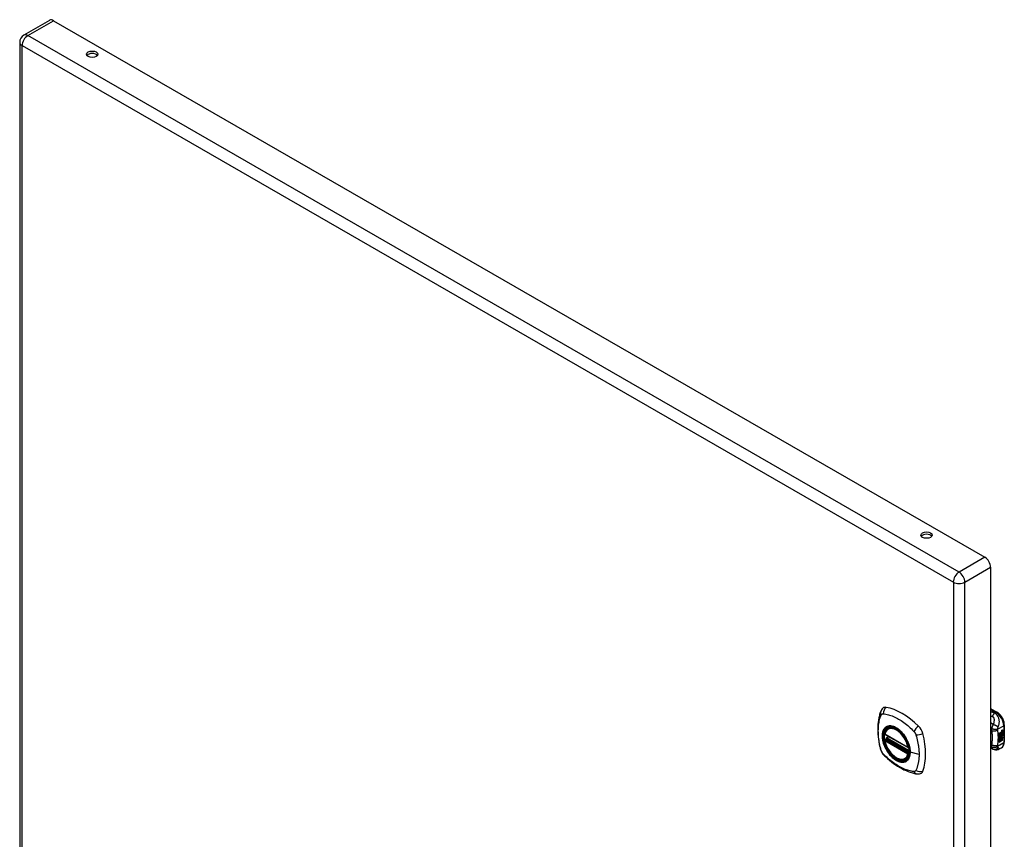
# Model space of a CAD drawing. Header units: inches. Extents: x 96.6 to 114.3, y 30.3 to 59.7.
# Tile 2 of 2: x 96.6 to 114.3, y 45 to 59.7. Entities that reach past the tile are written whole.
import ezdxf

# ---------------------------------------------------------------- set-up
doc = ezdxf.new("R2010")
doc.units = ezdxf.units.IN
doc.header["$MEASUREMENT"] = 0
doc.layers.add('Visible Edges(ANSI)', color=7, linetype='Continuous', lineweight=25)
doc.layers.add('Visible Tangent Edges(ANSI)', color=7, linetype='Continuous', lineweight=25)

msp = doc.modelspace()

# ---------------------------------------------------------------- linework, layer by layer
at = {"layer": 'Visible Edges(ANSI)'}
for p, q in [((97.134, 59.642), (96.672, 59.376)), ((97.207, 59.635), (113.913, 50.015)), ((96.599, 59.25), (96.599, 40.028)), ((114.017, 49.836), (114.017, 30.615)), ((114.017, 47.301), (114.131, 47.235)), ((114.262, 47.008), (114.262, 46.702)), ((112.122, 46.839), (112.536, 46.601)), ((112.179, 46.943), (112.19, 46.95)), ((114.172, 46.863), (114.209, 46.884)), ((114.172, 46.848), (114.209, 46.869)), ((114.21, 46.869), (114.172, 46.847)), ((114.172, 46.844), (114.21, 46.866)), ((114.172, 46.847), (114.172, 46.863)), ((114.172, 46.83), (114.213, 46.853)), ((114.215, 46.853), (114.172, 46.828)), ((114.172, 46.826), (114.218, 46.853)), ((114.172, 46.828), (114.172, 46.844)), ((114.172, 46.811), (114.209, 46.832)), ((114.21, 46.831), (114.172, 46.81)), ((114.172, 46.789), (114.172, 46.826)), ((114.172, 46.81), (114.196, 46.803)), ((114.172, 46.81), (114.172, 46.81)), ((114.196, 46.803), (114.21, 46.823)), ((114.207, 46.802), (114.212, 46.809)), ((114.213, 46.808), (114.208, 46.802)), ((114.209, 46.876), (114.211, 46.877)), ((114.209, 46.869), (114.209, 46.876)), ((114.21, 46.875), (114.209, 46.876)), ((114.21, 46.869), (114.209, 46.869)), ((114.209, 46.855), (114.209, 46.866)), ((114.21, 46.854), (114.209, 46.855)), ((114.209, 46.845), (114.214, 46.85)), ((114.209, 46.832), (114.209, 46.845)), ((114.21, 46.844), (114.209, 46.845)), ((114.21, 46.831), (114.209, 46.832)), ((114.213, 46.877), (114.21, 46.875)), ((114.21, 46.875), (114.21, 46.869)), ((114.21, 46.866), (114.21, 46.854)), ((114.21, 46.854), (114.215, 46.853)), ((114.218, 46.853), (114.21, 46.844)), ((114.21, 46.844), (114.21, 46.831)), ((114.211, 46.869), (114.236, 46.878)), ((114.213, 46.877), (114.211, 46.878)), ((114.237, 46.877), (114.211, 46.868)), ((114.211, 46.874), (114.216, 46.876)), ((114.211, 46.868), (114.211, 46.874)), ((114.211, 46.865), (114.224, 46.859)), ((114.211, 46.856), (114.211, 46.865)), ((114.211, 46.856), (114.219, 46.854)), ((114.22, 46.854), (114.211, 46.856)), ((114.211, 46.843), (114.22, 46.852)), ((114.211, 46.837), (114.222, 46.85)), ((114.224, 46.849), (114.211, 46.834)), ((114.211, 46.834), (114.211, 46.843)), ((114.213, 46.808), (114.212, 46.809)), ((114.216, 46.878), (114.214, 46.879)), ((114.217, 46.898), (114.216, 46.899)), ((114.217, 46.896), (114.216, 46.896)), ((114.217, 46.88), (114.216, 46.881)), ((114.216, 46.876), (114.216, 46.878)), ((114.217, 46.816), (114.216, 46.817)), ((114.219, 46.909), (114.236, 46.915)), ((114.219, 46.891), (114.236, 46.897)), ((114.22, 46.854), (114.219, 46.854)), ((114.22, 46.852), (114.22, 46.854)), ((114.222, 46.829), (114.22, 46.83)), ((114.221, 46.916), (114.237, 46.921)), ((114.237, 46.914), (114.221, 46.908)), ((114.237, 46.896), (114.221, 46.89)), ((114.224, 46.849), (114.222, 46.85)), ((114.222, 46.85), (114.236, 46.844)), ((114.222, 46.816), (114.222, 46.829)), ((114.224, 46.859), (114.237, 46.874)), ((114.237, 46.843), (114.224, 46.849)), ((114.224, 46.818), (114.224, 46.837)), ((114.226, 46.818), (114.224, 46.818)), ((114.226, 46.899), (114.237, 46.903)), ((114.226, 46.881), (114.237, 46.885)), ((114.226, 46.856), (114.236, 46.866)), ((114.226, 46.855), (114.226, 46.856)), ((114.228, 46.856), (114.226, 46.856)), ((114.228, 46.854), (114.226, 46.855)), ((114.226, 46.838), (114.226, 46.818)), ((114.237, 46.865), (114.228, 46.856)), ((114.228, 46.856), (114.228, 46.854)), ((114.228, 46.854), (114.237, 46.852)), ((114.231, 46.837), (114.236, 46.84)), ((114.236, 46.915), (114.236, 46.921)), ((114.237, 46.914), (114.236, 46.915)), ((114.236, 46.897), (114.236, 46.903)), ((114.237, 46.896), (114.236, 46.897)), ((114.236, 46.878), (114.236, 46.884)), ((114.237, 46.877), (114.236, 46.878)), ((114.236, 46.866), (114.236, 46.872)), ((114.237, 46.865), (114.236, 46.866)), ((114.236, 46.844), (114.236, 46.852)), ((114.237, 46.843), (114.236, 46.844)), ((114.237, 46.921), (114.237, 46.914)), ((114.237, 46.903), (114.237, 46.896)), ((114.237, 46.885), (114.237, 46.877)), ((114.237, 46.874), (114.237, 46.865)), ((114.237, 46.852), (114.237, 46.843)), ((112.122, 46.744), (112.136, 46.752)), ((112.142, 46.763), (112.142, 46.766)), ((112.147, 46.778), (112.188, 46.801)), ((114.172, 46.79), (114.183, 46.79)), ((114.172, 46.756), (114.196, 46.789)), ((114.184, 46.789), (114.172, 46.789)), ((114.172, 46.772), (114.184, 46.789)), ((114.197, 46.788), (114.172, 46.753)), ((114.172, 46.699), (114.172, 46.772)), ((114.172, 46.753), (114.187, 46.762)), ((114.172, 46.753), (114.172, 46.753)), ((114.172, 46.701), (114.186, 46.709)), ((114.187, 46.708), (114.172, 46.699)), ((114.184, 46.789), (114.183, 46.79)), ((114.186, 46.709), (114.186, 46.761)), ((114.187, 46.708), (114.186, 46.709)), ((114.187, 46.762), (114.187, 46.708)), ((114.189, 46.763), (114.204, 46.772)), ((114.189, 46.709), (114.189, 46.763)), ((114.189, 46.711), (114.203, 46.719)), ((114.204, 46.718), (114.189, 46.709)), ((114.197, 46.788), (114.196, 46.789)), ((114.196, 46.789), (114.209, 46.786)), ((114.211, 46.785), (114.197, 46.788)), ((114.203, 46.719), (114.203, 46.771)), ((114.204, 46.718), (114.203, 46.719)), ((114.204, 46.772), (114.204, 46.718)), ((114.206, 46.781), (114.211, 46.785)), ((114.22, 46.781), (114.206, 46.781)), ((114.206, 46.773), (114.22, 46.781)), ((114.206, 46.719), (114.206, 46.773)), ((114.206, 46.721), (114.22, 46.729)), ((114.221, 46.728), (114.206, 46.719)), ((114.208, 46.802), (114.207, 46.802)), ((114.207, 46.782), (114.218, 46.782)), ((114.208, 46.802), (114.229, 46.796)), ((114.211, 46.785), (114.209, 46.786)), ((114.22, 46.781), (114.218, 46.782)), ((114.22, 46.729), (114.22, 46.782)), ((114.221, 46.781), (114.22, 46.782)), ((114.22, 46.782), (114.242, 46.781)), ((114.221, 46.728), (114.22, 46.729)), ((114.221, 46.792), (114.227, 46.797)), ((114.222, 46.791), (114.221, 46.792)), ((114.221, 46.781), (114.221, 46.728)), ((114.244, 46.78), (114.221, 46.781)), ((114.229, 46.796), (114.222, 46.791)), ((114.222, 46.791), (114.244, 46.78)), ((114.063, 46.571), (114.017, 46.589)), ((114.065, 46.57), (114.063, 46.571)), ((114.21, 46.596), (114.17, 46.573)), ((112.491, 46.401), (112.502, 46.407))]:
    msp.add_line(p, q, dxfattribs=at)
at = {"layer": 'Visible Edges(ANSI)', "flags": 128}
for points in [[(112.045, 47.252), (112.037, 47.231), (112.031, 47.211), (112.026, 47.193), (112.021, 47.174), (112.017, 47.156), (112.012, 47.136), (112.005, 47.096), (111.999, 47.055), (111.995, 47.014), (111.993, 46.971), (111.992, 46.928), (111.993, 46.885), (111.995, 46.841), (111.999, 46.796), (112.005, 46.751), (112.012, 46.706), (112.02, 46.66), (112.03, 46.615), (112.035, 46.592), (112.038, 46.58), (112.042, 46.566)], [(112.083, 47.309), (112.07, 47.295), (112.06, 47.281), (112.051, 47.267), (112.045, 47.252)], [(114.262, 47.008), (114.262, 47.024), (114.26, 47.04), (114.257, 47.057), (114.252, 47.073), (114.247, 47.09), (114.24, 47.106), (114.233, 47.122), (114.224, 47.137), (114.215, 47.153), (114.205, 47.167), (114.194, 47.181), (114.183, 47.194), (114.171, 47.206), (114.158, 47.217), (114.145, 47.226), (114.131, 47.235)], [(112.117, 46.852), (112.121, 46.867), (112.126, 46.881), (112.133, 46.894), (112.14, 46.906), (112.148, 46.918), (112.158, 46.927), (112.168, 46.936), (112.179, 46.943)], [(112.433, 46.862), (112.451, 46.84), (112.469, 46.817), (112.485, 46.793), (112.501, 46.767), (112.515, 46.742), (112.527, 46.715), (112.539, 46.689), (112.548, 46.662)], [(112.491, 46.401), (112.48, 46.395), (112.468, 46.391), (112.455, 46.388), (112.442, 46.386), (112.428, 46.385), (112.414, 46.386), (112.4, 46.388), (112.386, 46.392), (112.371, 46.396), (112.357, 46.402), (112.342, 46.409), (112.327, 46.417), (112.313, 46.426), (112.298, 46.436), (112.284, 46.448), (112.27, 46.46), (112.256, 46.473), (112.242, 46.487), (112.229, 46.501), (112.217, 46.517), (112.205, 46.533), (112.193, 46.549), (112.182, 46.566), (112.172, 46.584), (112.162, 46.602), (112.153, 46.62), (112.145, 46.638), (112.138, 46.657), (112.131, 46.676), (112.125, 46.694), (112.121, 46.713), (112.117, 46.731)], [(112.136, 46.752), (112.139, 46.754), (112.141, 46.757), (112.142, 46.76), (112.142, 46.763)], [(114.21, 46.596), (114.223, 46.605), (114.234, 46.616), (114.243, 46.628), (114.25, 46.641), (114.256, 46.656), (114.26, 46.671), (114.262, 46.686), (114.262, 46.702)], [(112.042, 46.566), (112.046, 46.553), (112.051, 46.539), (112.057, 46.527), (112.064, 46.514), (112.071, 46.503), (112.079, 46.491), (112.088, 46.48), (112.098, 46.47)], [(112.098, 46.47), (112.107, 46.46), (112.117, 46.451), (112.134, 46.434), (112.168, 46.404), (112.204, 46.374), (112.239, 46.345), (112.276, 46.318), (112.312, 46.292), (112.349, 46.268), (112.386, 46.246), (112.424, 46.225), (112.462, 46.206), (112.5, 46.189), (112.538, 46.174), (112.576, 46.16), (112.614, 46.148), (112.653, 46.139), (112.672, 46.134), (112.682, 46.132), (112.693, 46.13)], [(114.17, 46.573), (114.161, 46.568), (114.152, 46.564), (114.142, 46.561), (114.132, 46.559), (114.122, 46.558), (114.112, 46.558), (114.103, 46.559), (114.094, 46.561), (114.09, 46.561), (114.087, 46.562), (114.083, 46.563), (114.078, 46.565), (114.072, 46.567), (114.065, 46.57)], [(112.693, 46.13), (112.708, 46.129), (112.725, 46.129), (112.742, 46.131), (112.76, 46.135)]]:
    msp.add_lwpolyline(points, dxfattribs=at)
at = {"layer": 'Visible Edges(ANSI)'}
for centre, radius, start, end in [((96.745, 59.25), 0.146, 119.936, 180), ((112.128, 46.849), 0.0118, 166.5789, 240.064), ((112.128, 46.733), 0.0118, 119.936, 190.602), ((112.153, 46.767), 0.0118, 119.936, 187.8207), ((112.542, 46.611), 0.0118, 240.064, 282.6676)]:
    msp.add_arc(centre, radius, start, end, dxfattribs=at)
for centre, major_axis, ratio, start_param, end_param in [((97.207, 59.516), (-0.073, 0.127), 0.578093, 5.499721, 6.283185), ((97.9, 58.99), (0.101, 0), 0.575862, 0.379718, 2.761874), ((112.868, 50.37), (0.101, 0), 0.575862, 0.379718, 2.761874), ((113.913, 49.895), (0.073, -0.127), 0.578093, 0.787332, 2.358128), ((112.182, 47.163), (-0.088, 0.154), 0.578093, 5.827357, 6.408431), ((112.433, 46.165), (-0.639, 1.109), 0.578093, 5.172085, 5.827357), ((112.328, 46.668), (0.157, -0.273), 0.578093, 2.362013, 7.062765), ((112.684, 46.874), (0.088, -0.154), 0.578093, 1.114968, 2.030492), ((111.946, 47.009), (-0.639, 1.109), 0.578093, 3.601288, 4.256561), ((114.219, 46.891), (-0.008, -0.0139), 0.578093, 5.599531, 6.283185), ((114.225, 46.827), (-0.011, -0.0191), 0.578093, 5.27034, 6.249461), ((114.223, 46.828), (-0.011, -0.0191), 0.578093, 5.44239, 6.249461), ((114.221, 46.891), (-0.008, -0.0139), 0.578093, 5.474827, 6.308913), ((114.225, 46.827), (-0.0099, -0.0173), 0.578093, 5.328451, 6.266738), ((114.216, 46.907), (0.00349, 0.00607), 0.578093, 1.10591, 2.348655), ((114.222, 46.911), (-0.0082, -0.0142), 0.578093, 5.490247, 6.612005), ((114.215, 46.889), (0.00337, 0.00586), 0.578093, 1.080045, 2.345144), ((114.222, 46.892), (-0.008, -0.0139), 0.578093, 5.486737, 6.497871), ((114.218, 46.825), (0.00506, 0.00878), 0.578093, 1.199629, 2.268394), ((114.221, 46.911), (-0.0082, -0.0142), 0.578093, 0.086325, 0.32882), ((114.22, 46.893), (-0.008, -0.0139), 0.578093, 0.088333, 0.214686), ((114.219, 46.824), (-0.00364, -0.00633), 0.578093, 4.818058, 5.834093), ((114.218, 46.899), (0.0096, 0.0166), 0.578093, 0.591478, 1.10591), ((114.217, 46.904), (0.002, 0.00347), 0.578093, 1.194468, 2.460773), ((114.22, 46.906), (-0.00419, -0.00728), 0.578093, 5.602365, 6.283185), ((114.218, 46.88), (0.0096, 0.0166), 0.578093, 0.846591, 1.080045), ((114.217, 46.886), (0.002, 0.00347), 0.578093, 1.194614, 2.459504), ((114.22, 46.888), (-0.00419, -0.00728), 0.578093, 5.601097, 6.283185), ((114.22, 46.823), (-0.00364, -0.00633), 0.578093, 4.818058, 5.834093), ((114.221, 46.826), (-0.00559, -0.00971), 0.578093, 5.834093, 6.283185), ((114.227, 46.834), (-0.0132, -0.023), 0.578093, 0.05511, 0.723506), ((114.22, 46.82), (0.0094, 0.0163), 0.578093, 0.3673, 1.199629), ((114.218, 46.824), (0.00318, 0.00552), 0.578093, 0.285255, 1.676465), ((114.223, 46.826), (-0.00559, -0.00971), 0.578093, 5.834093, 6.944434), ((114.228, 46.833), (-0.0132, -0.023), 0.578093, 6.266738, 7.006692), ((114.218, 46.902), (0.00409, 0.00711), 0.578093, 0.608795, 1.194468), ((114.219, 46.904), (-0.002, -0.00347), 0.578093, 4.33606, 5.602365), ((114.222, 46.906), (-0.00419, -0.00728), 0.578093, 5.602365, 6.501309), ((114.218, 46.884), (0.00409, 0.00711), 0.578093, 0.608932, 1.194614), ((114.219, 46.885), (-0.002, -0.00347), 0.578093, 4.336206, 5.601097), ((114.222, 46.887), (-0.00419, -0.00728), 0.578093, 5.601097, 6.50115), ((114.219, 46.823), (0.00318, 0.00552), 0.578093, 0.285255, 1.676465), ((114.22, 46.901), (-0.00409, -0.00711), 0.578093, 3.750388, 4.33606), ((114.22, 46.883), (-0.00409, -0.00711), 0.578093, 3.750524, 4.336206), ((114.23, 46.926), (-0.0155, -0.0269), 0.578093, 0.234705, 0.623342), ((114.23, 46.908), (-0.0155, -0.0269), 0.578093, 0.217964, 0.608932), ((114.226, 46.823), (0.0066, 0.0114), 0.578093, 3.865099, 5.348557), ((114.227, 46.823), (0.00319, 0.00555), 0.578093, 3.637533, 5.053908), ((114.228, 46.822), (-0.0066, -0.0114), 0.578093, 0.723506, 2.206964), ((114.218, 46.823), (0.0102, 0.0177), 0.578093, 5.053908, 5.889616), ((114.207, 46.815), (0.0202, 0.0351), 0.578093, 5.348557, 5.747216), ((114.208, 46.814), (-0.0202, -0.0351), 0.578093, 2.206964, 2.656801), ((112.684, 46.294), (0.088, -0.154), 0.578093, 6.157956, 6.742881)]:
    msp.add_ellipse(centre, major_axis=major_axis, ratio=ratio, start_param=start_param, end_param=end_param, dxfattribs=at)
for centre, major_axis, ratio in [((97.9, 59.033), (0.102, 0), 0.575862), ((112.868, 50.413), (0.102, 0), 0.575862), ((112.325, 46.666), (-0.16, 0.277), 0.578093)]:
    msp.add_ellipse(centre, major_axis=major_axis, ratio=ratio, dxfattribs=at)
at = {"layer": 'Visible Tangent Edges(ANSI)'}
for p, q in [((96.745, 59.369), (97.207, 59.635)), ((113.451, 49.749), (96.745, 59.369)), ((96.642, 59.19), (113.348, 49.57)), ((96.642, 39.969), (96.642, 59.19)), ((113.913, 50.015), (113.451, 49.749)), ((113.554, 49.57), (114.017, 49.836)), ((113.348, 49.57), (113.348, 30.348)), ((113.554, 30.348), (113.554, 49.57)), ((114.017, 47.288), (114.112, 47.233)), ((114.112, 47.233), (114.089, 47.22)), ((114.143, 46.93), (114.251, 46.992)), ((114.251, 46.992), (114.251, 46.686)), ((112.534, 46.606), (112.12, 46.845)), ((114.216, 46.902), (114.214, 46.902)), ((114.216, 46.883), (114.214, 46.884)), ((114.215, 46.818), (114.214, 46.819)), ((114.216, 46.824), (114.215, 46.825)), ((114.217, 46.906), (114.216, 46.907)), ((114.217, 46.888), (114.216, 46.888)), ((114.221, 46.908), (114.219, 46.909)), ((114.221, 46.89), (114.219, 46.891)), ((114.227, 46.811), (114.226, 46.812)), ((114.237, 46.826), (114.235, 46.826)), ((112.12, 46.729), (112.534, 46.49)), ((112.128, 46.743), (112.14, 46.75)), ((112.542, 46.505), (112.128, 46.743)), ((112.14, 46.75), (112.55, 46.513)), ((112.551, 46.53), (112.148, 46.762)), ((112.153, 46.777), (112.192, 46.799)), ((112.551, 46.548), (112.153, 46.777)), ((114.032, 46.651), (114.017, 46.658)), ((114.251, 46.686), (114.143, 46.624)), ((112.549, 46.509), (112.542, 46.505)), ((112.733, 46.48), (112.576, 46.52))]:
    msp.add_line(p, q, dxfattribs=at)
at = {"layer": 'Visible Tangent Edges(ANSI)', "flags": 128}
for points in [[(112.055, 46.552), (112.046, 46.585), (112.038, 46.614), (112.032, 46.644), (112.026, 46.674), (112.02, 46.703), (112.016, 46.732), (112.012, 46.761), (112.008, 46.79), (112.006, 46.818), (112.004, 46.846), (112.003, 46.874), (112.002, 46.901), (112.003, 46.928), (112.004, 46.954), (112.006, 46.98), (112.008, 47.005), (112.012, 47.03), (112.016, 47.054), (112.02, 47.077), (112.026, 47.1), (112.032, 47.123), (112.038, 47.144), (112.046, 47.165), (112.055, 47.187)], [(112.055, 47.187), (112.056, 47.189), (112.057, 47.19), (112.059, 47.192), (112.06, 47.194), (112.061, 47.195), (112.062, 47.196), (112.063, 47.198), (112.065, 47.199), (112.066, 47.2), (112.068, 47.201), (112.069, 47.202), (112.071, 47.203), (112.072, 47.204), (112.074, 47.205), (112.075, 47.205), (112.077, 47.206), (112.079, 47.207), (112.081, 47.207), (112.082, 47.207), (112.084, 47.208), (112.086, 47.208), (112.088, 47.208), (112.09, 47.208), (112.092, 47.208)], [(112.092, 47.208), (112.116, 47.206), (112.138, 47.202), (112.16, 47.197), (112.182, 47.191), (112.205, 47.185), (112.228, 47.177), (112.251, 47.169), (112.274, 47.16), (112.297, 47.149), (112.321, 47.138), (112.344, 47.126), (112.367, 47.113), (112.391, 47.099), (112.414, 47.085), (112.437, 47.069), (112.46, 47.052), (112.483, 47.035), (112.506, 47.017), (112.529, 46.998), (112.551, 46.979), (112.574, 46.959), (112.596, 46.938), (112.618, 46.917), (112.641, 46.892)], [(114.089, 47.22), (114.086, 47.221), (114.083, 47.222), (114.08, 47.223), (114.077, 47.225), (114.074, 47.226), (114.071, 47.227), (114.068, 47.228), (114.065, 47.229), (114.062, 47.23), (114.059, 47.232), (114.056, 47.233), (114.053, 47.234), (114.05, 47.235), (114.047, 47.236), (114.044, 47.238), (114.041, 47.239), (114.038, 47.24), (114.035, 47.241), (114.032, 47.242), (114.029, 47.243), (114.026, 47.245), (114.023, 47.246), (114.02, 47.247), (114.017, 47.248)], [(114.017, 47.173), (114.018, 47.172), (114.019, 47.172), (114.02, 47.171), (114.022, 47.171), (114.023, 47.17), (114.024, 47.17), (114.025, 47.169), (114.026, 47.169), (114.028, 47.168), (114.029, 47.168), (114.03, 47.167), (114.031, 47.167), (114.032, 47.166), (114.034, 47.166), (114.035, 47.166), (114.036, 47.165), (114.037, 47.165), (114.038, 47.164), (114.04, 47.164), (114.041, 47.163), (114.042, 47.163), (114.043, 47.162), (114.045, 47.162), (114.046, 47.161)], [(114.089, 47.22), (114.087, 47.218), (114.085, 47.216), (114.083, 47.215), (114.081, 47.213), (114.079, 47.211), (114.077, 47.209), (114.075, 47.207), (114.073, 47.204), (114.071, 47.202), (114.069, 47.2), (114.067, 47.197), (114.066, 47.195), (114.064, 47.192), (114.062, 47.19), (114.06, 47.187), (114.058, 47.184), (114.057, 47.182), (114.055, 47.179), (114.053, 47.176), (114.052, 47.173), (114.05, 47.17), (114.049, 47.167), (114.047, 47.164), (114.046, 47.161)], [(114.152, 46.968), (114.155, 46.976), (114.158, 46.985), (114.161, 46.994), (114.164, 47.003), (114.166, 47.012), (114.169, 47.021), (114.17, 47.031), (114.172, 47.041), (114.173, 47.051), (114.174, 47.061), (114.174, 47.072), (114.173, 47.083), (114.172, 47.094), (114.17, 47.106), (114.167, 47.118), (114.164, 47.13), (114.159, 47.143), (114.153, 47.156), (114.145, 47.168), (114.136, 47.181), (114.126, 47.192), (114.115, 47.203), (114.102, 47.212), (114.089, 47.22)], [(112.573, 46.522), (112.567, 46.464), (112.55, 46.415), (112.523, 46.378), (112.486, 46.354), (112.442, 46.344), (112.393, 46.349), (112.34, 46.369), (112.286, 46.403), (112.235, 46.448), (112.187, 46.504), (112.146, 46.567), (112.113, 46.634), (112.09, 46.704), (112.077, 46.771), (112.076, 46.834), (112.086, 46.888), (112.108, 46.933), (112.139, 46.965), (112.178, 46.983), (112.225, 46.987), (112.276, 46.976), (112.33, 46.95), (112.383, 46.912), (112.433, 46.862)], [(112.484, 46.797), (112.473, 46.814), (112.461, 46.831), (112.449, 46.847), (112.436, 46.862), (112.423, 46.877), (112.409, 46.891), (112.395, 46.904), (112.381, 46.916), (112.367, 46.928), (112.353, 46.939), (112.338, 46.948), (112.324, 46.957), (112.309, 46.965), (112.295, 46.972), (112.28, 46.978), (112.266, 46.983), (112.252, 46.987), (112.238, 46.989), (112.224, 46.991), (112.211, 46.991), (112.198, 46.991), (112.186, 46.989), (112.174, 46.986), (112.163, 46.983)], [(114.063, 47.015), (114.062, 47.016), (114.06, 47.018), (114.058, 47.019), (114.056, 47.02), (114.054, 47.022), (114.052, 47.023), (114.05, 47.025), (114.048, 47.026), (114.046, 47.027), (114.044, 47.029), (114.042, 47.03), (114.04, 47.031), (114.038, 47.033), (114.036, 47.034), (114.034, 47.035), (114.032, 47.037), (114.03, 47.038), (114.028, 47.039), (114.026, 47.041), (114.024, 47.042), (114.023, 47.043), (114.021, 47.045), (114.019, 47.046), (114.017, 47.047)], [(114.063, 47.015), (114.062, 47.012), (114.06, 47.009), (114.058, 47.006), (114.057, 47.003), (114.055, 47), (114.054, 46.998), (114.052, 46.995), (114.051, 46.992), (114.05, 46.989), (114.048, 46.986), (114.047, 46.983), (114.046, 46.98), (114.044, 46.976), (114.043, 46.973), (114.042, 46.969), (114.041, 46.966), (114.04, 46.963), (114.039, 46.959), (114.038, 46.956), (114.037, 46.953), (114.036, 46.95), (114.035, 46.946), (114.035, 46.943), (114.034, 46.94)], [(114.046, 47.161), (114.052, 47.159), (114.057, 47.155), (114.062, 47.151), (114.066, 47.146), (114.069, 47.14), (114.072, 47.135), (114.074, 47.129), (114.076, 47.122), (114.077, 47.116), (114.078, 47.109), (114.078, 47.103), (114.078, 47.096), (114.078, 47.09), (114.078, 47.083), (114.077, 47.076), (114.077, 47.07), (114.076, 47.063), (114.075, 47.056), (114.073, 47.049), (114.072, 47.042), (114.07, 47.036), (114.068, 47.029), (114.066, 47.022), (114.063, 47.015)], [(114.152, 46.968), (114.15, 46.97), (114.147, 46.972), (114.145, 46.974), (114.142, 46.977), (114.139, 46.979), (114.135, 46.981), (114.132, 46.984), (114.129, 46.986), (114.125, 46.989), (114.121, 46.991), (114.117, 46.993), (114.113, 46.995), (114.109, 46.998), (114.105, 47), (114.1, 47.002), (114.096, 47.004), (114.092, 47.006), (114.087, 47.007), (114.083, 47.009), (114.079, 47.01), (114.075, 47.012), (114.071, 47.013), (114.067, 47.014), (114.063, 47.015)], [(112.129, 46.963), (112.12, 46.955), (112.112, 46.946), (112.105, 46.936), (112.098, 46.925), (112.092, 46.914), (112.086, 46.901), (112.082, 46.888), (112.078, 46.874), (112.075, 46.859), (112.073, 46.843), (112.072, 46.827), (112.071, 46.811), (112.072, 46.794), (112.073, 46.776), (112.075, 46.758), (112.078, 46.74), (112.082, 46.722), (112.086, 46.703), (112.092, 46.684), (112.098, 46.665), (112.105, 46.647), (112.112, 46.628), (112.12, 46.609), (112.129, 46.591)], [(112.163, 46.983), (112.161, 46.982), (112.16, 46.981), (112.158, 46.981), (112.157, 46.98), (112.155, 46.979), (112.154, 46.979), (112.152, 46.978), (112.151, 46.977), (112.149, 46.977), (112.148, 46.976), (112.146, 46.975), (112.145, 46.974), (112.144, 46.973), (112.142, 46.973), (112.141, 46.972), (112.14, 46.971), (112.138, 46.97), (112.137, 46.969), (112.136, 46.968), (112.134, 46.967), (112.133, 46.966), (112.132, 46.965), (112.13, 46.964), (112.129, 46.963)], [(112.641, 46.892), (112.642, 46.891), (112.643, 46.889), (112.644, 46.888), (112.645, 46.887), (112.646, 46.886), (112.647, 46.885), (112.648, 46.884), (112.649, 46.882), (112.65, 46.881), (112.651, 46.88), (112.652, 46.879), (112.653, 46.878), (112.654, 46.876), (112.654, 46.875), (112.655, 46.874), (112.656, 46.873), (112.657, 46.871), (112.658, 46.87), (112.659, 46.869), (112.66, 46.867), (112.66, 46.866), (112.661, 46.865), (112.662, 46.863), (112.663, 46.862)], [(112.663, 46.862), (112.664, 46.861), (112.664, 46.859), (112.665, 46.858), (112.666, 46.857), (112.666, 46.855), (112.667, 46.854), (112.668, 46.853), (112.669, 46.851), (112.669, 46.85), (112.67, 46.849), (112.67, 46.847), (112.671, 46.846), (112.672, 46.844), (112.672, 46.843), (112.673, 46.842), (112.673, 46.84), (112.674, 46.839), (112.675, 46.837), (112.675, 46.836), (112.676, 46.834), (112.676, 46.833), (112.677, 46.832), (112.677, 46.83), (112.678, 46.829)], [(112.678, 46.829), (112.684, 46.811), (112.687, 46.796), (112.691, 46.781), (112.695, 46.766), (112.698, 46.751), (112.702, 46.737), (112.705, 46.722), (112.708, 46.707), (112.711, 46.693), (112.714, 46.678), (112.716, 46.663), (112.719, 46.649), (112.721, 46.634), (112.723, 46.62), (112.725, 46.606), (112.727, 46.591), (112.728, 46.577), (112.729, 46.563), (112.73, 46.549), (112.731, 46.535), (112.732, 46.521), (112.732, 46.508), (112.733, 46.494), (112.733, 46.48)], [(114.017, 46.915), (114.017, 46.914), (114.018, 46.914), (114.019, 46.913), (114.019, 46.913), (114.02, 46.913), (114.021, 46.912), (114.021, 46.912), (114.022, 46.911), (114.023, 46.911), (114.023, 46.91), (114.024, 46.91), (114.025, 46.909), (114.025, 46.909), (114.026, 46.909), (114.027, 46.908), (114.027, 46.908), (114.028, 46.907), (114.029, 46.907), (114.029, 46.906), (114.03, 46.906), (114.03, 46.905), (114.031, 46.905), (114.032, 46.905), (114.032, 46.904)], [(114.034, 46.94), (114.034, 46.938), (114.033, 46.937), (114.033, 46.935), (114.033, 46.933), (114.033, 46.931), (114.032, 46.93), (114.032, 46.928), (114.032, 46.927), (114.032, 46.925), (114.032, 46.923), (114.032, 46.922), (114.032, 46.92), (114.032, 46.919), (114.032, 46.918), (114.032, 46.916), (114.032, 46.915), (114.032, 46.913), (114.032, 46.912), (114.032, 46.911), (114.032, 46.909), (114.032, 46.908), (114.032, 46.907), (114.032, 46.905), (114.032, 46.904)], [(114.143, 46.917), (114.139, 46.915), (114.136, 46.912), (114.132, 46.91), (114.128, 46.908), (114.123, 46.906), (114.119, 46.904), (114.114, 46.902), (114.109, 46.9), (114.104, 46.899), (114.098, 46.897), (114.093, 46.896), (114.088, 46.896), (114.082, 46.895), (114.077, 46.895), (114.072, 46.895), (114.067, 46.895), (114.062, 46.896), (114.057, 46.896), (114.052, 46.897), (114.048, 46.898), (114.043, 46.899), (114.04, 46.901), (114.036, 46.902), (114.032, 46.904)], [(114.032, 46.904), (114.033, 46.901), (114.034, 46.897), (114.035, 46.894), (114.035, 46.89), (114.036, 46.887), (114.037, 46.883), (114.037, 46.879), (114.038, 46.876), (114.038, 46.872), (114.039, 46.869), (114.039, 46.865), (114.04, 46.861), (114.04, 46.858), (114.041, 46.854), (114.041, 46.85), (114.041, 46.847), (114.042, 46.843), (114.042, 46.839), (114.042, 46.835), (114.043, 46.831), (114.043, 46.828), (114.043, 46.824), (114.043, 46.82), (114.044, 46.816)], [(114.143, 46.93), (114.14, 46.929), (114.136, 46.928), (114.133, 46.928), (114.129, 46.927), (114.124, 46.927), (114.12, 46.926), (114.115, 46.926), (114.11, 46.926), (114.105, 46.926), (114.1, 46.926), (114.095, 46.927), (114.09, 46.927), (114.084, 46.928), (114.079, 46.928), (114.074, 46.929), (114.069, 46.93), (114.064, 46.931), (114.059, 46.932), (114.054, 46.933), (114.05, 46.935), (114.045, 46.936), (114.041, 46.937), (114.037, 46.939), (114.034, 46.94)], [(114.044, 46.816), (114.044, 46.813), (114.044, 46.811), (114.044, 46.808), (114.044, 46.806), (114.044, 46.803), (114.044, 46.8), (114.044, 46.798), (114.044, 46.795), (114.044, 46.792), (114.044, 46.79), (114.044, 46.787), (114.044, 46.784), (114.044, 46.782), (114.044, 46.779), (114.044, 46.776), (114.044, 46.774), (114.044, 46.771), (114.044, 46.768), (114.044, 46.765), (114.044, 46.763), (114.044, 46.76), (114.044, 46.757), (114.044, 46.754), (114.044, 46.752)], [(114.143, 46.917), (114.143, 46.918), (114.143, 46.918), (114.143, 46.919), (114.143, 46.919), (114.143, 46.92), (114.142, 46.92), (114.142, 46.921), (114.142, 46.921), (114.142, 46.922), (114.142, 46.922), (114.142, 46.923), (114.142, 46.923), (114.142, 46.924), (114.143, 46.924), (114.143, 46.925), (114.143, 46.925), (114.143, 46.926), (114.143, 46.926), (114.143, 46.927), (114.143, 46.928), (114.143, 46.928), (114.143, 46.929), (114.143, 46.929), (114.143, 46.93)], [(114.143, 46.93), (114.144, 46.932), (114.144, 46.933), (114.144, 46.935), (114.144, 46.937), (114.145, 46.939), (114.145, 46.94), (114.145, 46.942), (114.145, 46.944), (114.146, 46.946), (114.146, 46.947), (114.146, 46.949), (114.147, 46.951), (114.147, 46.953), (114.148, 46.954), (114.148, 46.955), (114.148, 46.957), (114.149, 46.958), (114.149, 46.96), (114.149, 46.961), (114.15, 46.962), (114.15, 46.964), (114.151, 46.965), (114.151, 46.966), (114.152, 46.968)], [(114.143, 46.637), (114.145, 46.649), (114.147, 46.662), (114.148, 46.674), (114.15, 46.687), (114.151, 46.699), (114.152, 46.712), (114.153, 46.724), (114.154, 46.736), (114.155, 46.748), (114.155, 46.761), (114.156, 46.772), (114.156, 46.784), (114.156, 46.796), (114.155, 46.808), (114.155, 46.819), (114.154, 46.831), (114.153, 46.842), (114.152, 46.853), (114.151, 46.864), (114.15, 46.875), (114.148, 46.886), (114.147, 46.896), (114.145, 46.907), (114.143, 46.917)], [(112.136, 46.752), (112.136, 46.752), (112.136, 46.752), (112.136, 46.752), (112.136, 46.752), (112.136, 46.752), (112.136, 46.752), (112.136, 46.752), (112.136, 46.752), (112.136, 46.752), (112.136, 46.752), (112.136, 46.752), (112.136, 46.752), (112.136, 46.752), (112.136, 46.752), (112.136, 46.751), (112.136, 46.751), (112.136, 46.751), (112.136, 46.751), (112.136, 46.751), (112.136, 46.751), (112.136, 46.751), (112.136, 46.751), (112.136, 46.751), (112.136, 46.751)], [(112.136, 46.751), (112.136, 46.751), (112.136, 46.751), (112.136, 46.751), (112.136, 46.751), (112.136, 46.751), (112.136, 46.751), (112.136, 46.751), (112.136, 46.751), (112.136, 46.751), (112.136, 46.751), (112.136, 46.751), (112.136, 46.751), (112.137, 46.751), (112.137, 46.751), (112.137, 46.751), (112.137, 46.751), (112.137, 46.751), (112.137, 46.751), (112.137, 46.751), (112.137, 46.75), (112.138, 46.75), (112.138, 46.75), (112.138, 46.75), (112.138, 46.75)], [(112.138, 46.75), (112.138, 46.75), (112.138, 46.75), (112.138, 46.75), (112.138, 46.75), (112.138, 46.75), (112.139, 46.75), (112.139, 46.75), (112.139, 46.75), (112.139, 46.75), (112.139, 46.75), (112.139, 46.75), (112.139, 46.75), (112.139, 46.75), (112.139, 46.75), (112.139, 46.75), (112.139, 46.75), (112.139, 46.75), (112.139, 46.75), (112.139, 46.75), (112.139, 46.75), (112.139, 46.75), (112.14, 46.75), (112.14, 46.75), (112.14, 46.75)], [(112.142, 46.765), (112.142, 46.765), (112.142, 46.764), (112.142, 46.764), (112.142, 46.764), (112.142, 46.764), (112.142, 46.764), (112.142, 46.764), (112.142, 46.764), (112.142, 46.764), (112.142, 46.764), (112.142, 46.764), (112.142, 46.764), (112.142, 46.764), (112.142, 46.764), (112.142, 46.764), (112.142, 46.764), (112.142, 46.764), (112.142, 46.764), (112.142, 46.763), (112.142, 46.763), (112.142, 46.763), (112.142, 46.763), (112.142, 46.763), (112.142, 46.763)], [(112.145, 46.764), (112.145, 46.764), (112.145, 46.764), (112.144, 46.764), (112.144, 46.764), (112.144, 46.764), (112.144, 46.764), (112.144, 46.764), (112.144, 46.764), (112.143, 46.764), (112.143, 46.764), (112.143, 46.764), (112.143, 46.764), (112.143, 46.765), (112.143, 46.765), (112.143, 46.765), (112.143, 46.765), (112.142, 46.765), (112.142, 46.765), (112.142, 46.765), (112.142, 46.765), (112.142, 46.765), (112.142, 46.765), (112.142, 46.765), (112.142, 46.765)], [(112.148, 46.762), (112.148, 46.762), (112.148, 46.763), (112.148, 46.763), (112.147, 46.763), (112.147, 46.763), (112.147, 46.763), (112.147, 46.763), (112.147, 46.763), (112.147, 46.763), (112.147, 46.763), (112.147, 46.763), (112.146, 46.763), (112.146, 46.763), (112.146, 46.763), (112.146, 46.763), (112.146, 46.763), (112.146, 46.764), (112.146, 46.764), (112.146, 46.764), (112.145, 46.764), (112.145, 46.764), (112.145, 46.764), (112.145, 46.764), (112.145, 46.764)], [(112.518, 46.74), (112.516, 46.742), (112.515, 46.745), (112.514, 46.747), (112.512, 46.749), (112.511, 46.752), (112.51, 46.754), (112.509, 46.757), (112.507, 46.759), (112.506, 46.762), (112.504, 46.764), (112.503, 46.766), (112.502, 46.769), (112.5, 46.771), (112.499, 46.774), (112.497, 46.776), (112.496, 46.778), (112.495, 46.781), (112.493, 46.783), (112.492, 46.786), (112.49, 46.788), (112.489, 46.79), (112.487, 46.793), (112.486, 46.795), (112.484, 46.797)], [(112.576, 46.52), (112.576, 46.529), (112.576, 46.537), (112.575, 46.546), (112.574, 46.555), (112.573, 46.564), (112.572, 46.573), (112.571, 46.582), (112.569, 46.591), (112.567, 46.6), (112.565, 46.609), (112.563, 46.618), (112.561, 46.628), (112.558, 46.637), (112.556, 46.646), (112.553, 46.656), (112.549, 46.665), (112.546, 46.675), (112.543, 46.684), (112.539, 46.693), (112.535, 46.703), (112.531, 46.712), (112.527, 46.721), (112.522, 46.73), (112.518, 46.74)], [(112.548, 46.662), (112.55, 46.656), (112.552, 46.65), (112.554, 46.644), (112.556, 46.638), (112.558, 46.632), (112.559, 46.626), (112.561, 46.62), (112.562, 46.614), (112.563, 46.608), (112.565, 46.602), (112.566, 46.596), (112.567, 46.59), (112.568, 46.584), (112.569, 46.579), (112.57, 46.573), (112.57, 46.567), (112.571, 46.561), (112.572, 46.556), (112.572, 46.55), (112.572, 46.544), (112.573, 46.539), (112.573, 46.533), (112.573, 46.528), (112.573, 46.522)], [(114.044, 46.752), (114.043, 46.748), (114.043, 46.744), (114.043, 46.739), (114.043, 46.735), (114.042, 46.731), (114.042, 46.727), (114.042, 46.723), (114.041, 46.719), (114.041, 46.715), (114.041, 46.71), (114.04, 46.706), (114.04, 46.702), (114.039, 46.698), (114.039, 46.694), (114.038, 46.689), (114.038, 46.685), (114.037, 46.681), (114.037, 46.677), (114.036, 46.672), (114.035, 46.668), (114.035, 46.664), (114.034, 46.66), (114.033, 46.655), (114.032, 46.651)], [(114.143, 46.637), (114.139, 46.635), (114.136, 46.634), (114.132, 46.633), (114.128, 46.633), (114.123, 46.632), (114.119, 46.631), (114.114, 46.631), (114.109, 46.631), (114.104, 46.631), (114.098, 46.631), (114.093, 46.632), (114.088, 46.632), (114.082, 46.633), (114.077, 46.634), (114.072, 46.635), (114.067, 46.637), (114.062, 46.638), (114.057, 46.64), (114.052, 46.641), (114.048, 46.643), (114.043, 46.645), (114.04, 46.647), (114.036, 46.649), (114.032, 46.651)], [(114.032, 46.651), (114.032, 46.649), (114.032, 46.648), (114.032, 46.646), (114.032, 46.644), (114.032, 46.643), (114.032, 46.641), (114.032, 46.639), (114.032, 46.638), (114.032, 46.636), (114.032, 46.635), (114.032, 46.633), (114.032, 46.631), (114.032, 46.63), (114.032, 46.628), (114.032, 46.627), (114.032, 46.625), (114.032, 46.623), (114.032, 46.622), (114.033, 46.62), (114.033, 46.618), (114.033, 46.617), (114.033, 46.615), (114.034, 46.614), (114.034, 46.612)], [(114.143, 46.624), (114.143, 46.625), (114.143, 46.625), (114.143, 46.626), (114.143, 46.626), (114.143, 46.627), (114.143, 46.627), (114.143, 46.628), (114.143, 46.628), (114.143, 46.629), (114.143, 46.629), (114.142, 46.63), (114.142, 46.63), (114.142, 46.631), (114.142, 46.631), (114.142, 46.632), (114.142, 46.632), (114.142, 46.633), (114.142, 46.633), (114.143, 46.634), (114.143, 46.634), (114.143, 46.635), (114.143, 46.635), (114.143, 46.636), (114.143, 46.637)], [(112.092, 46.489), (112.09, 46.491), (112.088, 46.493), (112.086, 46.496), (112.084, 46.498), (112.082, 46.5), (112.081, 46.503), (112.079, 46.505), (112.077, 46.508), (112.075, 46.511), (112.074, 46.513), (112.072, 46.516), (112.071, 46.518), (112.069, 46.521), (112.068, 46.524), (112.066, 46.526), (112.065, 46.529), (112.063, 46.532), (112.062, 46.535), (112.061, 46.538), (112.06, 46.54), (112.059, 46.543), (112.057, 46.546), (112.056, 46.549), (112.055, 46.552)], [(112.641, 46.172), (112.618, 46.175), (112.596, 46.179), (112.574, 46.184), (112.551, 46.19), (112.529, 46.196), (112.506, 46.204), (112.483, 46.212), (112.46, 46.222), (112.437, 46.232), (112.414, 46.243), (112.391, 46.256), (112.367, 46.269), (112.344, 46.282), (112.321, 46.297), (112.297, 46.313), (112.274, 46.329), (112.251, 46.346), (112.228, 46.364), (112.205, 46.383), (112.182, 46.402), (112.16, 46.422), (112.138, 46.443), (112.116, 46.464), (112.092, 46.489)], [(112.129, 46.591), (112.13, 46.589), (112.132, 46.586), (112.133, 46.584), (112.134, 46.581), (112.136, 46.579), (112.137, 46.576), (112.138, 46.574), (112.14, 46.572), (112.141, 46.569), (112.142, 46.567), (112.144, 46.564), (112.145, 46.562), (112.146, 46.56), (112.148, 46.557), (112.149, 46.555), (112.151, 46.552), (112.152, 46.55), (112.154, 46.548), (112.155, 46.545), (112.157, 46.543), (112.158, 46.541), (112.16, 46.538), (112.161, 46.536), (112.163, 46.534)], [(112.163, 46.534), (112.174, 46.517), (112.186, 46.5), (112.198, 46.484), (112.211, 46.469), (112.225, 46.454), (112.238, 46.44), (112.252, 46.427), (112.266, 46.415), (112.28, 46.403), (112.295, 46.393), (112.309, 46.383), (112.324, 46.374), (112.338, 46.366), (112.353, 46.359), (112.367, 46.353), (112.381, 46.348), (112.395, 46.344), (112.409, 46.342), (112.423, 46.34), (112.436, 46.34), (112.449, 46.34), (112.461, 46.342), (112.473, 46.344), (112.484, 46.348)], [(112.518, 46.368), (112.522, 46.371), (112.527, 46.376), (112.531, 46.38), (112.535, 46.385), (112.539, 46.39), (112.543, 46.395), (112.546, 46.4), (112.549, 46.406), (112.553, 46.411), (112.556, 46.417), (112.558, 46.424), (112.561, 46.43), (112.563, 46.436), (112.566, 46.443), (112.567, 46.45), (112.569, 46.457), (112.571, 46.465), (112.572, 46.472), (112.573, 46.48), (112.574, 46.488), (112.575, 46.496), (112.576, 46.504), (112.576, 46.512), (112.576, 46.52)], [(112.733, 46.48), (112.733, 46.467), (112.732, 46.454), (112.732, 46.44), (112.731, 46.427), (112.73, 46.414), (112.729, 46.402), (112.728, 46.389), (112.727, 46.376), (112.725, 46.364), (112.723, 46.351), (112.721, 46.339), (112.719, 46.327), (112.716, 46.315), (112.714, 46.304), (112.711, 46.292), (112.708, 46.281), (112.705, 46.269), (112.702, 46.258), (112.698, 46.247), (112.695, 46.236), (112.691, 46.226), (112.687, 46.215), (112.684, 46.205), (112.678, 46.193)], [(114.143, 46.624), (114.14, 46.622), (114.136, 46.619), (114.133, 46.616), (114.129, 46.614), (114.124, 46.612), (114.12, 46.61), (114.115, 46.608), (114.11, 46.606), (114.105, 46.604), (114.1, 46.603), (114.095, 46.602), (114.09, 46.601), (114.084, 46.601), (114.079, 46.601), (114.074, 46.601), (114.069, 46.601), (114.064, 46.602), (114.059, 46.603), (114.054, 46.604), (114.05, 46.605), (114.045, 46.606), (114.041, 46.608), (114.037, 46.61), (114.034, 46.612)], [(114.034, 46.612), (114.035, 46.609), (114.035, 46.607), (114.036, 46.604), (114.037, 46.602), (114.038, 46.599), (114.039, 46.597), (114.04, 46.595), (114.041, 46.592), (114.042, 46.59), (114.043, 46.588), (114.044, 46.586), (114.045, 46.584), (114.047, 46.583), (114.048, 46.581), (114.049, 46.58), (114.051, 46.579), (114.052, 46.577), (114.053, 46.576), (114.055, 46.575), (114.056, 46.574), (114.058, 46.573), (114.059, 46.572), (114.061, 46.571), (114.063, 46.571)], [(114.152, 46.602), (114.15, 46.599), (114.147, 46.595), (114.145, 46.592), (114.142, 46.589), (114.139, 46.586), (114.136, 46.583), (114.133, 46.58), (114.129, 46.578), (114.125, 46.575), (114.122, 46.573), (114.118, 46.572), (114.114, 46.57), (114.11, 46.568), (114.106, 46.567), (114.101, 46.567), (114.097, 46.566), (114.093, 46.566), (114.089, 46.565), (114.085, 46.566), (114.081, 46.566), (114.077, 46.567), (114.073, 46.567), (114.069, 46.568), (114.065, 46.57)], [(114.152, 46.602), (114.151, 46.603), (114.151, 46.603), (114.15, 46.603), (114.15, 46.604), (114.149, 46.604), (114.149, 46.605), (114.149, 46.606), (114.148, 46.606), (114.148, 46.607), (114.148, 46.608), (114.147, 46.608), (114.147, 46.609), (114.146, 46.61), (114.146, 46.611), (114.146, 46.613), (114.145, 46.614), (114.145, 46.615), (114.145, 46.616), (114.145, 46.617), (114.144, 46.619), (114.144, 46.62), (114.144, 46.621), (114.144, 46.623), (114.143, 46.624)], [(114.17, 46.573), (114.171, 46.574), (114.172, 46.575), (114.173, 46.576), (114.173, 46.577), (114.174, 46.578), (114.174, 46.579), (114.174, 46.58), (114.173, 46.581), (114.173, 46.582), (114.172, 46.583), (114.171, 46.585), (114.17, 46.586), (114.169, 46.587), (114.168, 46.588), (114.167, 46.59), (114.166, 46.591), (114.164, 46.592), (114.163, 46.594), (114.161, 46.595), (114.159, 46.596), (114.158, 46.598), (114.156, 46.599), (114.154, 46.601), (114.152, 46.602)], [(112.484, 46.348), (112.486, 46.349), (112.487, 46.349), (112.489, 46.35), (112.49, 46.351), (112.492, 46.351), (112.493, 46.352), (112.495, 46.353), (112.496, 46.353), (112.497, 46.354), (112.499, 46.355), (112.5, 46.356), (112.502, 46.357), (112.503, 46.357), (112.504, 46.358), (112.506, 46.359), (112.507, 46.36), (112.509, 46.361), (112.51, 46.362), (112.511, 46.363), (112.512, 46.364), (112.514, 46.365), (112.515, 46.366), (112.516, 46.367), (112.518, 46.368)], [(112.678, 46.193), (112.677, 46.192), (112.676, 46.19), (112.675, 46.188), (112.673, 46.187), (112.672, 46.186), (112.671, 46.184), (112.67, 46.183), (112.669, 46.182), (112.667, 46.18), (112.666, 46.179), (112.664, 46.178), (112.663, 46.177), (112.661, 46.177), (112.66, 46.176), (112.658, 46.175), (112.656, 46.174), (112.655, 46.174), (112.653, 46.173), (112.651, 46.173), (112.649, 46.173), (112.647, 46.173), (112.645, 46.172), (112.643, 46.172), (112.641, 46.172)]]:
    msp.add_lwpolyline(points, dxfattribs=at)
at = {"layer": 'Visible Tangent Edges(ANSI)'}
for centre, major_axis, ratio, start_param, end_param in [((96.745, 59.25), (-0.073, -0.127), 0.578093, 3.925057, 5.495853), ((96.745, 59.25), (-0.073, 0.127), 0.578093, 5.499721, 6.283185), ((96.745, 59.25), (-0.146, 0), 0.575862, 0, 0.785398), ((113.451, 49.629), (0.073, 0.127), 0.578093, 0.783464, 2.354261), ((113.451, 49.629), (-0.073, 0.127), 0.578093, 3.928925, 5.499721), ((113.451, 49.629), (-0.146, 0), 0.575862, 0.785398, 2.356194), ((112.156, 47.21), (-0.11, 0.042), 0.703309, 0, 0.764267), ((112.182, 47.226), (-0.026, -0.115), 0.753973, 3.899961, 5.037231), ((114.112, 47.201), (0.0196, 0.0341), 0.578093, 0, 0.783464), ((114.112, 47.072), (0.098, -0.171), 0.578093, 0.787332, 2.358128), ((112.327, 46.668), (-0.173, 0.3), 0.578093, 5.049679, 10.658285), ((112.712, 46.921), (-0.0787, -0.0881), 0.342407, 4.199127, 5.336397), ((114.223, 47.008), (0.0394, 0), 0.575862, 5.497787, 6.283185), ((112.128, 46.849), (-0.0115, 0.0027), 0.695905, 0, 0.935665), ((112.327, 46.667), (-0.15, 0.261), 0.578093, 4.16689, 6.832552), ((112.128, 46.849), (-0.0059, -0.0102), 0.578093, 5.495853, 6.283185), ((112.335, 46.672), (-0.156, 0.271), 0.578093, 6.165882, 6.283185), ((112.739, 46.875), (0.116, 0.024), 0.339589, 4.087332, 5.224602), ((112.128, 46.733), (-0.0116, -0.0022), 0.423362, 0, 0.692028), ((112.128, 46.733), (-0.0059, -0.0102), 0.578093, 3.925057, 5.495853), ((112.327, 46.667), (0.15, -0.261), 0.578093, 4.16689, 6.832552), ((112.128, 46.733), (-0.0059, 0.0102), 0.578093, 5.499721, 6.283185), ((112.131, 46.762), (0.0019, -0.0117), 0.983789, 0.322582, 1.638537), ((112.137, 46.761), (0.0039, 0.0112), 0.654364, 3.80656, 5.233141), ((112.14, 46.759), (0.0059, 0.0102), 0.578093, 3.925057, 5.333981), ((112.153, 46.767), (-0.0117, -0.0016), 0.469248, 0, 0.204023), ((112.153, 46.767), (-0.0059, -0.0102), 0.578093, 3.925057, 5.349392), ((112.153, 46.767), (-0.0059, 0.0102), 0.578093, 5.499721, 6.283185), ((114.112, 46.766), (0.098, -0.171), 0.578093, 0, 0.787332), ((114.223, 46.702), (0.0394, 0), 0.575862, 5.497787, 6.283185), ((112.156, 46.598), (-0.114, -0.032), 0.388839, 0, 0.392668), ((112.182, 46.552), (-0.0848, -0.0822), 0.391657, 5.889683, 6.283185), ((112.542, 46.611), (-0.0059, -0.0102), 0.578093, 5.495853, 6.283185), ((112.542, 46.611), (-0.0116, -0.0022), 0.423362, 0.692028, 1.60444), ((112.542, 46.495), (0.0059, 0.0102), 0.578093, 0.783464, 2.354261), ((112.542, 46.495), (0.0115, -0.0027), 0.695905, 4.077257, 5.159885), ((112.542, 46.495), (0.0059, -0.0102), 0.578093, 1.626874, 2.358128), ((112.578, 46.523), (-0.00492, 0), 0.575862, 0.141897, 1.156289), ((112.335, 46.672), (0.156, -0.271), 0.578093, 0, 0.117303), ((112.712, 46.247), (-0.019, -0.117), 0.704723, 5.515471, 6.283185), ((112.739, 46.263), (0.113, -0.034), 0.752559, 4.384035, 5.521305)]:
    msp.add_ellipse(centre, major_axis=major_axis, ratio=ratio, start_param=start_param, end_param=end_param, dxfattribs=at)
for centre, major_axis in [((112.328, 46.668), (0.171, -0.297)), ((112.325, 46.666), (-0.162, 0.282)), ((112.325, 46.666), (0.162, -0.281))]:
    msp.add_ellipse(centre, major_axis=major_axis, ratio=0.578093, dxfattribs=at)

doc.saveas('drawing.dxf')
